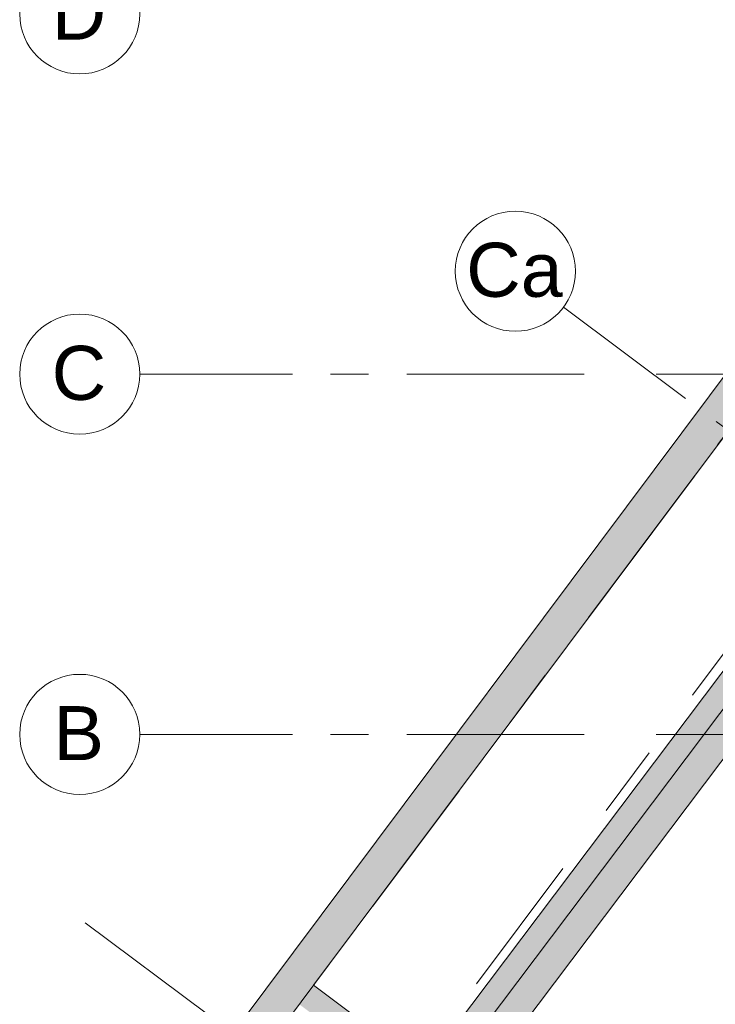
# Model space of a CAD drawing. Header units: millimetres. Extents: x -76482 to 3644, y -39128 to 75172.
# Tile 19 of 149: x -75751 to -64168, y -16105 to 293. Entities that reach past the tile are written whole.
import ezdxf

# ---------------------------------------------------------------- set-up
doc = ezdxf.new("R2010")
doc.units = ezdxf.units.MM
doc.linetypes.add('Center', pattern=[5999.999824, 2400.000015, -1199.999936, 1199.999936, -1199.999936])
doc.linetypes.add('Grid Line', pattern=[4445, 2540, -635, 635, -635])
for name, color, linetype, lineweight, true_color in [('Cut Pattern-1', 9, 'Continuous', 9, 0x808080), ('Grids-1', 7, 'Continuous', 9, 0xaaaaaa), ('Grids-2', 7, 'Grid Line', 9, 0xaaaaaa), ('Grids-3', 7, 'Center', 9, 0xaaaaaa)]:
    doc.layers.add(name, color=color, linetype=linetype, lineweight=lineweight, true_color=true_color)
doc.layers.add('Wall Sweep - Cornice-1', color=7, linetype='Continuous', lineweight=18)
doc.layers.add('Walls-2', color=7, linetype='Continuous', lineweight=18)
doc.styles.add('Arial', font='arial.ttf', dxfattribs={"height": 900})

# ---------------------------------------------------------------- blocks, each defined once
blk = doc.blocks.new('Grid - M_Grid Head - Circle-24584-2_ korruse plaan')
at = {"layer": 'Grids-1'}
blk.add_circle((0, 0), 5, dxfattribs=at)

msp = doc.modelspace()

# ---------------------------------------------------------------- hatches: boundary and pattern name
at = {"layer": 'Cut Pattern-1'}
h = msp.add_hatch(color=256, dxfattribs=at)
h.paths.add_polyline_path([(-73694, -19579), (-62362, -4425), (-62843, -4066), (-74174, -19220)])
h.paths.add_polyline_path([(-59248, -261), (-57917, 1519), (-58398, 1878), (-59729, 98)])
h.paths.add_polyline_path([(-54803, 5684), (-51619, 9941), (-52100, 10301), (-55284, 6043), (-55189, 5972)])
h.paths.add_polyline_path([(-51595, 9974), (-51158, 10558), (-51639, 10917), (-52076, 10333), (-51598, 9975)])
h.paths.add_polyline_path([(-51134, 10590), (-49919, 12215), (-50668, 12215), (-51615, 10949), (-51166, 10614)])
for points in [[(-69411, -18314), (-62534, -9188), (-62837, -8959), (-69716, -18088), (-69660, -18130)], [(-68943, -18525), (-62134, -9489), (-62534, -9188), (-69342, -18224), (-69129, -18384)], [(-69286, -17459), (-69047, -17139), (-70857, -15785), (-71096, -16105), (-69590, -17231)]]:
    msp.add_hatch(color=256, dxfattribs=at).paths.add_polyline_path(points)

# ---------------------------------------------------------------- linework, layer by layer
at = {"layer": 'Grids-2'}
for p, q in [((-61848, -3738), (-64843, -7743)), ((-66697, -4495), (-62693, -7489)), ((-73751, -5610), (-68751, -5610)), ((-73751, -11610), (-68751, -11610)), ((-74660, -14748), (-70655, -17742))]:
    msp.add_line(p, q, dxfattribs=at)
at = {"layer": 'Grids-3'}
for p, q in [((-68751, -5610), (-2509, -5610)), ((-64843, -7743), (-71468, -16603)), ((-63113, -9036), (-70129, -18419)), ((-68751, -11610), (-2509, -11610))]:
    msp.add_line(p, q, dxfattribs=at)
at = {"layer": 'Wall Sweep - Cornice-1'}
for p, q in [((-62534, -9188), (-69342, -18224)), ((-68943, -18525), (-62134, -9489))]:
    msp.add_line(p, q, dxfattribs=at)
at = {"layer": 'Walls-2'}
for p, q in [((-62843, -4066), (-74174, -19220)), ((-70857, -15785), (-63476, -5915)), ((-62914, -9061), (-69582, -17911)), ((-69047, -17139), (-70857, -15785))]:
    msp.add_line(p, q, dxfattribs=at)

# ---------------------------------------------------------------- block references
at = {"layer": 'Grids-1', "xscale": 199.9999999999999, "yscale": 199.9999999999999, "zscale": 199.9999999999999}
for p, rotation in [((-74751, 390), 269.9999999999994), ((-67498, -3896), 233.2124249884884), ((-74751, -5610), 269.9999999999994), ((-74751, -11610), 269.9999999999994)]:
    msp.add_blockref('Grid - M_Grid Head - Circle-24584-2_ korruse plaan', p, dxfattribs=dict(at, rotation=rotation))

# ---------------------------------------------------------------- texts
at = {"layer": 'Grids-1', "char_height": 900, "attachment_point": 1, "style": 'Arial'}
for s, insert, width in [('D', (-75219, 861), 1106.33), ('Ca', (-68316, -3422), 1956.12), ('C', (-75219, -5139), 1106.33), ('B', (-75186, -11139), 1026.16)]:
    msp.add_mtext(s, dxfattribs=dict(at, insert=insert, width=width))

doc.saveas('drawing.dxf')
